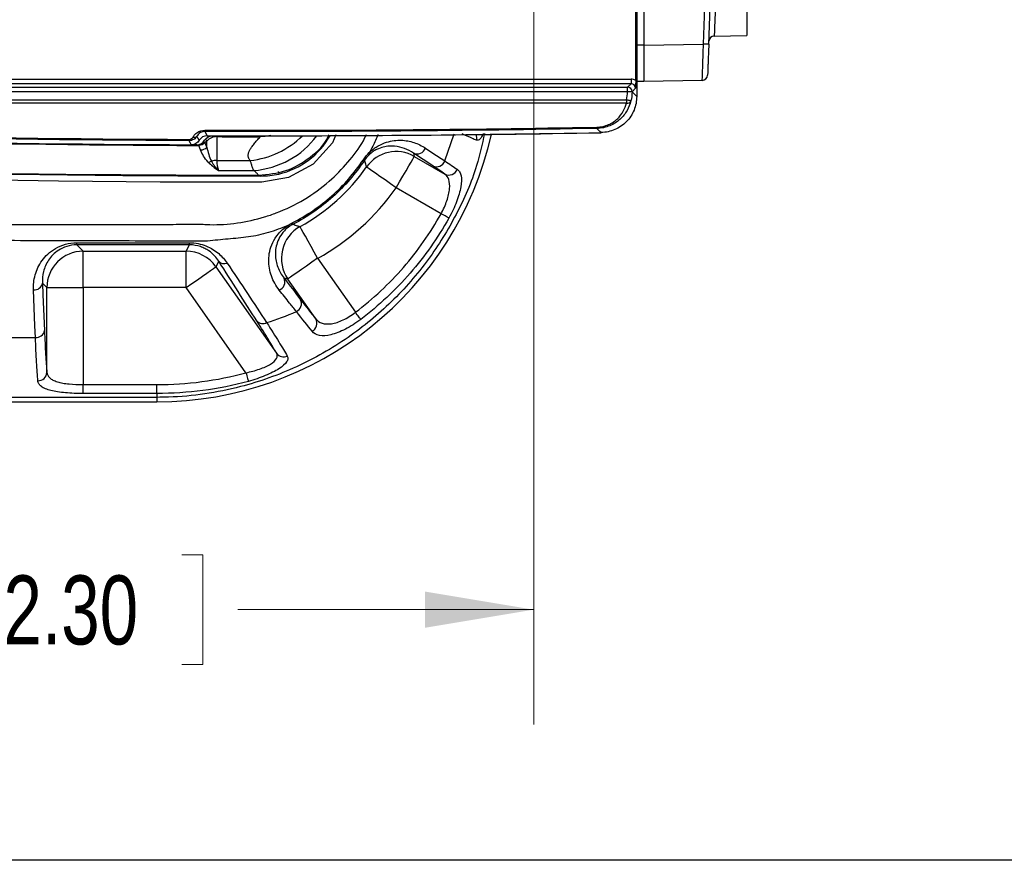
# Model space of a CAD drawing. Header units: millimetres. Extents: x 10 to 272, y 8 to 208.
# Tile 4 of 45: x 81 to 108, y 8 to 31. Entities that reach past the tile are written whole.
import ezdxf

# ---------------------------------------------------------------- set-up
doc = ezdxf.new("R2010")
doc.units = ezdxf.units.MM
doc.styles.add('SLDTEXTSTYLE0', font='TXT', dxfattribs={"width": 0.75})
doc.dimstyles.new('SLDDIMSTYLE2', dxfattribs={"dimtxt": 1.905, "dimasz": 3, "dimexe": 0, "dimexo": 0.0625, "dimgap": 0.47625, "dimtad": 0, "dimtih": 1, "dimtoh": 1, "dimdec": 1, "dimlfac": 2, "dimrnd": 1e-09, "dimzin": 12, "dimdsep": 46, "dimtxsty": 'SLDTEXTSTYLE0', "dimsah": 1, "dimcen": 0.09, "dimadec": 0, "dimazin": 3, "dimtfac": 1, "dimtdec": 1, "dimtofl": 0, "dimtmove": 0, "dimatfit": 3, "dimfxl": 1, "dimfrac": 2, "dimtolj": 1, "dimtzin": 12, "dimarcsym": 0})

# ---------------------------------------------------------------- blocks, each defined once
blk = doc.blocks.new('_D_11')
at = {"color": 7, "linetype": 'Continuous', "lineweight": 18}
for p, q in [((107.266, 42.575), (117.502, 42.575)), ((114.327, 33.944), (114.327, 42.575)), ((108.651, 33.944), (117.502, 33.944)), ((114.327, 31.126), (114.327, 33.944)), ((127.151, 32.638), (126.571, 32.638)), ((126.571, 32.638), (126.571, 29.614)), ((130.67, 32.638), (131.25, 32.638)), ((131.25, 32.638), (131.25, 29.614)), ((120.677, 31.126), (114.327, 31.126)), ((126.571, 29.614), (127.151, 29.614)), ((131.25, 29.614), (130.67, 29.614))]:
    blk.add_line(p, q, dxfattribs=at)
for points in [[(114.327, 42.575), (113.827, 39.575), (114.827, 39.575)], [(114.327, 33.944), (114.827, 36.944), (113.827, 36.944)]]:
    blk.add_solid(points, dxfattribs=at)
at = {"color": 7, "linetype": 'Continuous', "lineweight": 18, "char_height": 1.905, "attachment_point": 1, "style": 'SLDTEXTSTYLE0'}
for s, insert in [('17.3', (121.064, 32.07)), ('.68', (127.151, 32.07))]:
    blk.add_mtext(s, dxfattribs=dict(at, insert=insert))
blk = doc.blocks.new('_D_14')
at = {"color": 7, "linetype": 'Continuous', "lineweight": 18}
for p, q in [((65.955, 31.67), (65.955, 11.438)), ((95.226, 31.67), (95.226, 11.438)), ((80.585, 16.125), (80.004, 16.125)), ((80.004, 16.125), (80.004, 13.101)), ((85.511, 16.125), (86.092, 16.125)), ((86.092, 16.125), (86.092, 13.101)), ((65.955, 14.613), (74.111, 14.613)), ((95.226, 14.613), (87.059, 14.613)), ((80.004, 13.101), (80.585, 13.101)), ((86.092, 13.101), (85.511, 13.101))]:
    blk.add_line(p, q, dxfattribs=at)
for points in [[(65.955, 14.613), (68.955, 14.113), (68.955, 15.113)], [(95.226, 14.613), (92.226, 15.113), (92.226, 14.113)]]:
    blk.add_solid(points, dxfattribs=at)
at = {"color": 7, "linetype": 'Continuous', "lineweight": 18, "char_height": 1.905, "attachment_point": 1, "style": 'SLDTEXTSTYLE0'}
for s, insert in [('58.5', (74.497, 15.557)), ('2.30', (80.585, 15.557))]:
    blk.add_mtext(s, dxfattribs=dict(at, insert=insert))

msp = doc.modelspace()

# ---------------------------------------------------------------- linework, layer by layer
at = {"color": 7, "linetype": 'Continuous', "lineweight": 25}
for p, q in [((98.068, 56.365), (98.068, 28.786)), ((98.04, 29.226), (98.04, 55.925)), ((98.268, 54.95), (98.268, 30.2)), ((101.106, 33.362), (101.106, 30.466)), ((100.21, 30.45), (101.106, 30.466)), ((98.268, 30.2), (98.068, 30.2)), ((98.268, 30.2), (99.912, 30.229)), ((98.268, 30.2), (98.268, 30.2)), ((62.467, 29.261), (97.913, 29.261)), ((97.913, 29.136), (62.467, 29.136)), ((97.815, 29.038), (97.913, 29.136)), ((97.913, 29.261), (97.913, 29.136)), ((98.268, 29.2), (98.068, 29.2)), ((99.878, 29.228), (98.268, 29.2)), ((62.769, 29.038), (97.815, 29.038)), ((97.815, 28.913), (62.769, 28.913)), ((97.815, 28.913), (97.815, 29.038)), ((97.815, 28.911), (97.815, 28.913)), ((97.94, 28.913), (97.815, 28.913)), ((97.94, 28.911), (97.815, 28.911)), ((98.038, 29.011), (97.94, 28.913)), ((97.94, 28.913), (97.94, 28.911)), ((63.136, 28.69), (97.787, 28.69)), ((97.787, 28.601), (63.136, 28.601)), ((97.787, 28.69), (97.787, 28.601)), ((92.771, 27.001), (93.029, 27.751)), ((86.201, 27.553), (86.149, 27.501)), ((86.149, 27.501), (86.2, 27.377)), ((86.2, 27.377), (86.201, 27.553)), ((85.924, 27.451), (85.79, 27.451)), ((92.442, 26.863), (91.907, 27.218)), ((91.927, 27.127), (92.771, 26.64)), ((88.169, 26.707), (88.184, 26.641)), ((87.695, 26.62), (87.695, 26.586)), ((92.668, 25.545), (91.427, 26.262)), ((82.608, 24.744), (85.723, 24.744)), ((82.608, 24.685), (82.608, 24.744)), ((85.723, 24.685), (85.723, 24.744)), ((85.723, 24.685), (82.608, 24.685)), ((82.608, 24.685), (82.784, 24.509)), ((82.784, 24.509), (85.632, 24.509)), ((82.784, 23.51), (82.784, 24.509)), ((85.632, 24.509), (85.723, 24.685)), ((85.632, 23.51), (85.632, 24.509)), ((86.529, 24.233), (86.45, 24.083)), ((89.258, 24.314), (90.302, 22.823)), ((86.45, 24.083), (88.125, 21.691)), ((89.208, 22.642), (88.439, 23.741)), ((81.785, 23.51), (81.663, 23.632)), ((81.785, 21.166), (81.785, 23.51)), ((81.785, 23.51), (82.784, 23.51)), ((82.784, 23.51), (82.784, 20.826)), ((85.632, 23.51), (82.784, 23.51)), ((87.281, 21.155), (85.632, 23.51)), ((80.653, 22.128), (81.467, 22.128)), ((82.784, 20.581), (82.784, 20.826)), ((82.784, 20.826), (84.818, 20.826)), ((84.818, 20.581), (84.818, 20.826)), ((84.818, 20.475), (66.318, 20.475)), ((84.818, 20.581), (82.784, 20.581)), ((84.818, 20.581), (84.818, 20.475)), ((84.818, 20.475), (84.818, 20.352)), ((66.318, 20.352), (84.818, 20.352)), ((270.088, 7.692), (10.088, 7.692))]:
    msp.add_line(p, q, dxfattribs=at)
at = {"color": 7, "linetype": 'Continuous', "lineweight": 25, "flags": 128}
for points in [[(97.94, 28.911), (98.01, 28.843), (98.068, 28.786)], [(97.908, 28.658), (97.905, 28.659), (97.898, 28.661), (97.887, 28.663), (97.871, 28.667), (97.853, 28.672), (97.833, 28.678), (97.81, 28.683), (97.787, 28.69)], [(86.141, 27.814), (86.151, 27.798), (86.191, 27.728), (86.207, 27.699)], [(97.087, 27.786), (97.052, 27.82), (96.971, 27.9)], [(89.758, 27.726), (89.667, 27.506), (89.134, 26.916), (88.457, 26.543), (87.717, 26.414), (84.91, 26.415), (82.103, 26.443), (76.494, 26.538), (65.857, 26.888), (63.214, 27.013), (63.214, 27.013), (63.214, 27.013)], [(85.773, 27.451), (85.768, 27.46), (85.748, 27.495), (85.71, 27.561)], [(85.99, 27.575), (85.985, 27.584), (85.965, 27.619), (85.926, 27.687)], [(85.977, 27.459), (85.977, 27.447), (85.977, 27.437), (85.977, 27.43)], [(86.149, 27.501), (86.145, 27.506), (86.138, 27.513), (86.129, 27.522), (86.118, 27.533), (86.111, 27.54)], [(86.201, 27.553), (86.197, 27.558), (86.19, 27.565), (86.181, 27.574), (86.17, 27.584), (86.158, 27.596)], [(86.477, 27.673), (86.476, 27.435), (86.474, 27.018)], [(86.477, 27.673), (86.477, 27.68), (86.477, 27.691), (86.477, 27.699)], [(87.969, 27.712), (87.955, 27.706), (87.809, 27.678), (87.674, 27.671), (87.674, 27.671), (87.674, 27.671)], [(87.674, 27.671), (87.674, 27.679), (87.674, 27.689), (87.674, 27.697)], [(86.028, 27.306), (85.978, 27.427), (85.977, 27.43)], [(92.236, 27.355), (92.441, 27.219), (92.771, 27.001)], [(91.427, 26.262), (91.523, 26.427), (91.615, 26.586), (91.7, 26.733), (91.775, 26.863), (91.837, 26.971), (91.884, 27.053), (91.915, 27.105), (91.927, 27.127)], [(91.427, 26.262), (91.271, 26.371), (91.121, 26.477), (90.981, 26.574), (90.859, 26.661), (90.757, 26.732), (90.68, 26.786), (90.63, 26.821), (90.609, 26.836)], [(92.882, 25.426), (92.872, 25.432), (92.855, 25.441), (92.833, 25.453), (92.806, 25.468), (92.776, 25.485), (92.742, 25.504), (92.705, 25.524), (92.668, 25.545)], [(89.258, 24.314), (89.165, 24.481), (89.077, 24.642), (88.995, 24.791), (88.922, 24.922), (88.862, 25.031), (88.816, 25.114), (88.787, 25.167), (88.775, 25.189)], [(89.258, 24.314), (89.101, 24.204), (88.951, 24.099), (88.811, 24.001), (88.689, 23.915), (88.587, 23.844), (88.509, 23.79), (88.459, 23.755), (88.439, 23.741)], [(85.632, 23.51), (85.788, 23.619), (85.939, 23.724), (86.078, 23.822), (86.201, 23.908), (86.303, 23.979), (86.38, 24.034), (86.43, 24.068), (86.45, 24.083)], [(81.467, 22.128), (81.454, 22.452), (81.413, 23.441)], [(81.663, 23.632), (81.676, 23.308), (81.717, 22.319)], [(90.449, 22.629), (90.441, 22.64), (90.429, 22.655), (90.414, 22.675), (90.395, 22.699), (90.374, 22.727), (90.351, 22.757), (90.327, 22.79), (90.302, 22.823)], [(87.281, 21.155), (87.292, 21.113), (87.303, 21.072), (87.314, 21.034), (87.323, 20.999), (87.332, 20.969), (87.338, 20.945), (87.343, 20.928), (87.346, 20.917)]]:
    msp.add_lwpolyline(points, dxfattribs=at)
at = {"color": 7, "linetype": 'Continuous', "lineweight": 25}
for centre, radius, start, end in [((-224.704, 42.575), 324.85, 357.82185, 2.17815), ((-224.706, 42.575), 325, 357.82185, 2.17815), ((100.212, 30.3), 0.15, 90.6545, 177.8205), ((97.851, -24.91), 55.178, 87.7068, 87.8598), ((99.875, 29.378), 0.15, 271, 357.6717), ((97.815, 28.913), 0.125, 0.0208, 89.9792), ((97.813, 28.703), 0.105, 255.8352, 334.4449), ((87.668, 527.447), 500, 267.57994, 269.78285), ((87.843, 527.45), 500.024, 267.57684, 269.78615), ((84.818, 29.825), 9.474, 270, 347.2608), ((84.239, 27.853), 1.902, 358.851, 359.9533), ((87.668, 527.447), 499.75, 269.83248, 271.07994), ((87.818, 527.447), 499.75, 269.83246, 271.06269), ((93.401, 27.641), 0.253, 344.6901, 20.7551), ((97.281, 27.938), 0.313, 180.2855, 187.0001), ((84.228, 27.6), 1.482, 358.5255, 359.9405), ((85.855, 27.748), 0.0937, 246.9829, 319.6118), ((87.843, 527.45), 499.779, 269.84334, 269.9806), ((87.165, 29.369), 2.364, 275.5347, 315.0285), ((87.321, 29.116), 2.384, 274.3479, 323.5276), ((87.693, 28.775), 2.19, 282.9717, 330.6084), ((87.843, 527.45), 500.864, 267.18798, 269.98302), ((87.843, 527.45), 500.841, 267.19528, 269.97528), ((86.023, 27.564), 0.258, 271.23, 313.5616), ((91.428, 26.26), 1.001, 60.0731, 144.8712), ((90.618, 27.21), 0.0716, 328.02, 19.8434), ((92.006, 27.442), 0.245, 245.9704, 339.3588), ((86.221, 27.221), 0.252, 273.2944, 294.8635), ((86.473, 26.596), 0.421, 89.8017, 110.1186), ((87.843, 527.45), 500.434, 269.84322, 269.9484), ((90.577, 27.115), 0.0993, 235.7645, 254.6926), ((92.541, 27.087), 0.245, 245.9841, 339.5273), ((87.843, 527.45), 500.711, 269.84894, 269.96087), ((87.698, 28.751), 2.165, 269.9128, 282.9709), ((86.135, 29.975), 5.466, 298.883, 324.9443), ((92.882, 26.862), 0.248, 243.3994, 338.8548), ((86.135, 29.975), 6.466, 298.883, 324.9443), ((88.756, 25.392), 0.224, 206.7518, 218.3435), ((89.26, 24.313), 1.001, 118.9765, 214.9065), ((88.485, 25.264), 0.0666, 219.9955, 271.8789), ((82.785, 23.508), 1.001, 90.0817, 179.9183), ((85.631, 23.508), 1.001, 35.0383, 89.9617), ((86.679, 24.371), 0.204, 222.5716, 293.2628), ((88.109, 23.663), 0.245, 292.0579, 24.9378), ((81.434, 23.673), 0.233, 264.8763, 349.8068), ((88.571, 23.066), 0.242, 294.4778, 25.8119), ((87.745, 22.733), 0.221, 222.1613, 298.7563), ((88.996, 22.517), 0.246, 297.1901, 30.5259), ((81.488, 22.36), 0.233, 264.8763, 349.8068), ((88.32, 21.837), 0.243, 216.9661, 294.3341), ((81.539, 21.178), 0.246, 268.9454, 357.1401)]:
    msp.add_arc(centre, radius, start, end, dxfattribs=at)
for centre, major_axis, ratio, start_param, end_param in [((97.913, 29.011), (0.177, 0.177), 0.999695, 0.251846, 0.785246), ((97.913, 29.011), (0.0885, 0.0885), 0.999087, 5.497939, 7.068431), ((87.668, 518.785), (0, 491.191), 0.999848, 3.098743, 3.137606), ((87.668, 518.789), (0, 490.941), 0.999848, 3.138482, 3.16054)]:
    msp.add_ellipse(centre, major_axis=major_axis, ratio=ratio, start_param=start_param, end_param=end_param, dxfattribs=at)
for points, knots in [([(100.309, 33.348), (100.304, 33.174), (100.293, 32.823), (100.277, 32.313), (100.26, 31.825), (100.245, 31.387), (100.231, 31.019), (100.22, 30.734), (100.213, 30.546), (100.209, 30.448), (100.21, 30.463), (100.21, 30.468)], [0, 0, 0, 0, 0.1091404, 0.2209265, 0.3397003, 0.4619132, 0.5806284, 0.7027823, 0.8214965, 0.9436547, 1, 1, 1, 1]), ([(98.268, 30.2), (98.268, 30.177), (98.268, 30.132), (98.268, 30.064), (98.268, 29.997), (98.268, 29.932), (98.268, 29.869), (98.268, 29.807), (98.268, 29.748), (98.268, 29.692), (98.268, 29.638), (98.268, 29.586), (98.268, 29.538), (98.268, 29.477), (98.268, 29.408), (98.268, 29.336), (98.268, 29.278), (98.268, 29.234), (98.268, 29.206), (98.268, 29.202), (98.268, 29.2)], [0, 0, 0, 0, 0.0437718, 0.0871626, 0.1301725, 0.1728016, 0.2150499, 0.2569176, 0.2984047, 0.3395112, 0.3802374, 0.4205832, 0.4605488, 0.5001343, 0.5796419, 0.66067, 0.7432193, 0.8272904, 0.9128838, 1, 1, 1, 1]), ([(99.878, 29.228), (99.878, 29.228), (99.88, 29.255), (99.883, 29.355), (99.886, 29.43), (99.891, 29.568), (99.892, 29.62), (99.896, 29.728), (99.898, 29.786), (99.902, 29.907), (99.904, 29.97), (99.908, 30.098), (99.91, 30.163), (99.912, 30.229)], [0, 0, 0, 0, 0.25, 0.25, 0.5, 0.5, 0.625, 0.625, 0.75, 0.75, 0.875, 0.875, 1, 1, 1, 1]), ([(100.059, 30.223), (100.057, 30.167), (100.055, 30.112), (100.05, 30.003), (100.048, 29.949), (100.044, 29.846), (100.042, 29.797), (100.039, 29.705), (100.037, 29.661), (100.032, 29.543), (100.03, 29.48), (100.026, 29.395), (100.025, 29.372), (100.025, 29.372)], [0, 0, 0, 0, 0.125, 0.125, 0.25, 0.25, 0.375, 0.375, 0.5, 0.5, 0.75, 0.75, 1, 1, 1, 1]), ([(98.04, 29.226), (98.04, 29.183), (98.04, 29.142), (98.039, 29.071), (98.038, 29.041), (98.038, 29.011)], [0, 0, 0, 0, 0.5, 0.5, 1, 1, 1, 1]), ([(96.968, 27.937), (97.025, 27.938), (97.08, 27.944), (97.188, 27.968), (97.24, 27.985), (97.336, 28.026), (97.381, 28.05), (97.463, 28.104), (97.5, 28.134), (97.602, 28.229), (97.656, 28.299), (97.738, 28.446), (97.768, 28.523), (97.787, 28.601)], [0, 0, 0, 0, 0.125, 0.125, 0.25, 0.25, 0.375, 0.375, 0.5, 0.5, 0.75, 0.75, 1, 1, 1, 1]), ([(97.908, 28.658), (97.885, 28.566), (97.85, 28.476), (97.752, 28.306), (97.688, 28.225), (97.53, 28.082), (97.435, 28.019), (97.272, 27.952), (97.214, 27.934), (97.095, 27.908), (97.033, 27.901), (96.971, 27.9)], [0, 0, 0, 0, 0.25, 0.25, 0.5, 0.5, 0.75, 0.75, 0.875, 0.875, 1, 1, 1, 1]), ([(98.068, 28.786), (98.068, 28.72), (98.062, 28.656), (98.037, 28.53), (98.018, 28.467), (97.97, 28.347), (97.94, 28.291), (97.869, 28.183), (97.827, 28.132), (97.737, 28.04), (97.688, 27.998), (97.581, 27.925), (97.524, 27.893), (97.347, 27.817), (97.218, 27.788), (97.087, 27.786)], [0, 0, 0, 0, 0.125, 0.125, 0.25, 0.25, 0.375, 0.375, 0.5, 0.5, 0.625, 0.625, 0.75, 0.75, 1, 1, 1, 1]), ([(93.864, 27.758), (93.8, 27.462), (93.633, 26.687), (93.109, 25.511), (92.33, 24.236), (91.325, 23.087), (90.103, 22.076), (88.694, 21.278), (87.342, 20.794), (86.147, 20.555), (85.37, 20.481), (84.927, 20.477), (84.818, 20.475)], [0, 0, 0, 0, 0.072318, 0.188852, 0.305389, 0.428887, 0.552385, 0.683299, 0.814214, 0.894184, 0.974144, 1, 1, 1, 1]), ([(85.818, 27.661), (85.832, 27.686), (85.848, 27.709), (85.888, 27.753), (85.912, 27.774), (85.994, 27.827), (86.066, 27.851), (86.141, 27.851)], [0, 0, 0, 0, 0.25, 0.25, 0.5, 0.5, 1, 1, 1, 1]), ([(86.141, 27.814), (86.113, 27.814), (86.085, 27.809), (86.038, 27.793), (86.017, 27.782), (85.965, 27.745), (85.943, 27.717), (85.926, 27.687)], [0, 0, 0, 0, 0.25, 0.25, 0.5, 0.5, 1, 1, 1, 1]), ([(86.098, 25.253), (86.098, 25.253), (86.16, 25.249), (86.472, 25.232), (87.05, 25.274), (87.658, 25.408), (88.28, 25.618), (88.9, 25.92), (89.565, 26.399), (90.101, 26.958), (90.445, 27.398), (90.58, 27.675), (90.608, 27.733)], [0, 0, 0, 0, 0.000006, 0.034163, 0.174509, 0.315725, 0.379445, 0.536892, 0.694334, 0.829277, 0.964246, 1, 1, 1, 1]), ([(90.924, 27.735), (90.88, 27.624), (90.812, 27.451), (90.719, 27.291), (90.686, 27.234)], [0, 0, 0, 0, 0.644682, 1, 1, 1, 1]), ([(93.645, 27.575), (93.606, 27.59), (93.508, 27.63), (93.346, 27.707), (93.25, 27.753)], [0, 0, 0, 0, 0.404285, 1, 1, 1, 1]), ([(93.835, 27.758), (93.803, 27.696), (93.738, 27.571), (93.676, 27.573), (93.645, 27.575)], [0, 0, 0, 0, 0.496702, 1, 1, 1, 1]), ([(85.926, 27.687), (85.905, 27.651), (85.876, 27.619), (85.8, 27.574), (85.755, 27.561), (85.71, 27.561)], [0, 0, 0, 0, 0.5, 0.5, 1, 1, 1, 1]), ([(85.71, 27.598), (85.735, 27.598), (85.759, 27.606), (85.796, 27.63), (85.809, 27.645), (85.818, 27.661)], [0, 0, 0, 0, 0.5, 0.5, 1, 1, 1, 1]), ([(86.477, 27.673), (86.425, 27.673), (86.374, 27.662), (86.279, 27.62), (86.237, 27.59), (86.201, 27.553)], [0, 0, 0, 0, 0.5, 0.5, 1, 1, 1, 1]), ([(87.393, 27.016), (87.386, 27.024), (87.374, 27.041), (87.361, 27.066), (87.351, 27.093), (87.345, 27.121), (87.343, 27.15), (87.345, 27.18), (87.35, 27.211), (87.36, 27.243), (87.373, 27.277), (87.39, 27.311), (87.419, 27.361), (87.47, 27.431), (87.531, 27.505), (87.601, 27.587), (87.644, 27.636), (87.674, 27.671)], [0, 0, 0, 0, 0.037476, 0.076199, 0.116293, 0.157868, 0.201021, 0.245843, 0.292411, 0.340797, 0.391061, 0.443262, 0.497447, 0.61839, 0.769165, 0.838334, 1, 1, 1, 1]), ([(87.628, 26.609), (87.886, 26.633), (88.402, 26.681), (89.062, 27.082), (89.468, 27.456), (89.567, 27.708), (89.573, 27.724)], [0, 0, 0, 0, 0.327109, 0.65442, 0.977003, 1, 1, 1, 1]), ([(90.686, 27.234), (90.769, 27.315), (90.853, 27.374), (91.011, 27.464), (91.087, 27.496), (91.233, 27.542), (91.303, 27.556), (91.437, 27.574), (91.502, 27.576), (91.689, 27.57), (91.806, 27.547), (92.029, 27.473), (92.135, 27.422), (92.236, 27.355)], [0, 0, 0, 0, 0.125, 0.125, 0.25, 0.25, 0.375, 0.375, 0.5, 0.5, 0.75, 0.75, 1, 1, 1, 1]), ([(86.236, 26.969), (86.181, 27.024), (86.143, 27.081), (86.078, 27.193), (86.051, 27.25), (86.028, 27.306)], [0, 0, 0, 0, 0.5, 0.5, 1, 1, 1, 1]), ([(86.2, 27.377), (86.215, 27.313), (86.231, 27.249), (86.271, 27.12), (86.293, 27.056), (86.328, 26.992)], [0, 0, 0, 0, 0.5, 0.5, 1, 1, 1, 1]), ([(91.907, 27.218), (91.828, 27.272), (91.746, 27.314), (91.573, 27.379), (91.482, 27.4), (91.337, 27.414), (91.287, 27.415), (91.183, 27.408), (91.128, 27.4), (91.014, 27.372), (90.953, 27.351), (90.857, 27.303), (90.823, 27.284), (90.753, 27.236), (90.717, 27.208), (90.679, 27.172)], [0, 0, 0, 0, 0.25, 0.25, 0.5, 0.5, 0.625, 0.625, 0.75, 0.75, 0.875, 0.875, 0.9375, 0.9375, 1, 1, 1, 1]), ([(91.907, 27.218), (91.907, 27.215), (91.908, 27.212), (91.909, 27.21), (91.915, 27.182), (91.921, 27.155), (91.927, 27.127)], [0.001189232, 0.001189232, 0.001189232, 0.001189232, 0.001542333, 0.001542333, 0.001542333, 0.005114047, 0.005114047, 0.005114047, 0.005114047]), ([(87.501, 26.739), (87.497, 26.745), (87.487, 26.757), (87.476, 26.778), (87.465, 26.803), (87.455, 26.833), (87.446, 26.869), (87.436, 26.909), (87.423, 26.95), (87.41, 26.985), (87.398, 27.006), (87.393, 27.016)], [0, 0, 0, 0, 0.072171, 0.158186, 0.258153, 0.372136, 0.500183, 0.658712, 0.794783, 0.90849, 1, 1, 1, 1]), ([(88.556, 25.292), (88.952, 25.493), (89.317, 25.742), (89.982, 26.331), (90.273, 26.664), (90.521, 27.033)], [0, 0, 0, 0, 0.5, 0.5, 1, 1, 1, 1]), ([(90.551, 27.02), (90.302, 26.647), (90.01, 26.31), (89.344, 25.713), (88.978, 25.46), (88.58, 25.253)], [0, 0, 0, 0, 0.5, 0.5, 1, 1, 1, 1]), ([(90.609, 26.836), (90.601, 26.861), (90.594, 26.886), (90.586, 26.911), (90.574, 26.947), (90.563, 26.983), (90.551, 27.02)], [0.001932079, 0.001932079, 0.001932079, 0.001932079, 0.005503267, 0.005503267, 0.005503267, 0.010652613, 0.010652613, 0.010652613, 0.010652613]), ([(87.627, 26.609), (87.608, 26.632), (87.571, 26.676), (87.524, 26.719), (87.501, 26.739)], [0, 0, 0, 0, 0.522666, 1, 1, 1, 1]), ([(93.113, 26.772), (93.139, 26.754), (93.161, 26.73), (93.196, 26.67), (93.209, 26.634), (93.235, 26.511), (93.233, 26.406), (93.201, 26.224), (93.186, 26.158), (93.147, 26.021), (93.123, 25.95), (93.066, 25.803), (93.034, 25.727), (92.963, 25.576), (92.924, 25.501), (92.882, 25.426)], [0, 0, 0, 0, 0.125, 0.125, 0.25, 0.25, 0.5, 0.5, 0.625, 0.625, 0.75, 0.75, 0.875, 0.875, 1, 1, 1, 1]), ([(92.668, 25.545), (92.701, 25.605), (92.731, 25.665), (92.784, 25.785), (92.808, 25.846), (92.848, 25.963), (92.864, 26.02), (92.889, 26.131), (92.897, 26.184), (92.91, 26.331), (92.903, 26.417), (92.858, 26.554), (92.821, 26.606), (92.771, 26.64)], [0, 0, 0, 0, 0.125, 0.125, 0.25, 0.25, 0.375, 0.375, 0.5, 0.5, 0.75, 0.75, 1, 1, 1, 1]), ([(90.302, 22.823), (90.545, 23.007), (90.779, 23.204), (91.222, 23.62), (91.432, 23.837), (92.024, 24.519), (92.371, 25.012), (92.668, 25.545)], [0, 0, 0, 0, 0.25, 0.25, 0.5, 0.5, 1, 1, 1, 1]), ([(92.882, 25.426), (92.576, 24.878), (92.22, 24.372), (91.611, 23.671), (91.395, 23.448), (90.939, 23.021), (90.699, 22.818), (90.449, 22.629)], [0, 0, 0, 0, 0.5, 0.5, 0.75, 0.75, 1, 1, 1, 1]), ([(64.908, 25.209), (68.439, 25.227), (71.971, 25.236), (77.269, 25.246), (79.035, 25.248), (81.683, 25.25), (82.566, 25.251), (83.891, 25.252), (84.553, 25.252), (85.326, 25.252), (85.712, 25.253), (85.905, 25.253), (86.002, 25.253), (86.043, 25.253), (86.071, 25.253), (86.085, 25.252), (86.098, 25.253)], [0, 0, 0, 0, 0.5, 0.5, 0.75, 0.75, 0.875, 0.875, 0.9375, 0.96875, 0.984375, 0.992188, 0.996094, 0.998047, 0.998047, 1, 1, 1, 1]), ([(88.434, 25.222), (88.26, 25.145), (88.08, 25.079), (87.717, 24.971), (87.534, 24.929), (87.255, 24.891), (87.162, 24.879), (86.974, 24.863), (86.881, 24.855), (86.693, 24.839), (86.599, 24.829), (86.411, 24.809), (86.317, 24.798), (86.222, 24.789)], [0, 0, 0, 0, 0.25, 0.25, 0.5, 0.5, 0.625, 0.625, 0.75, 0.75, 0.875, 0.875, 1, 1, 1, 1]), ([(88.201, 23.436), (88.106, 23.556), (88.033, 23.687), (87.958, 23.895), (87.939, 23.967), (87.914, 24.114), (87.908, 24.191), (87.911, 24.346), (87.919, 24.425), (87.955, 24.585), (87.982, 24.667), (88.06, 24.831), (88.11, 24.912), (88.212, 25.034), (88.25, 25.074), (88.335, 25.15), (88.382, 25.187), (88.434, 25.222)], [0, 0, 0, 0, 0.25, 0.25, 0.375, 0.375, 0.5, 0.5, 0.625, 0.625, 0.75, 0.75, 0.875, 0.875, 0.9375, 0.9375, 1, 1, 1, 1]), ([(88.487, 25.198), (88.441, 25.167), (88.401, 25.133), (88.332, 25.066), (88.302, 25.031), (88.225, 24.928), (88.189, 24.862), (88.135, 24.729), (88.118, 24.664), (88.096, 24.538), (88.092, 24.476), (88.095, 24.294), (88.119, 24.179), (88.2, 23.962), (88.257, 23.86), (88.331, 23.766)], [0, 0, 0, 0, 0.0625, 0.0625, 0.125, 0.125, 0.25, 0.25, 0.375, 0.375, 0.5, 0.5, 0.75, 0.75, 1, 1, 1, 1]), ([(88.58, 25.253), (88.619, 25.24), (88.657, 25.227), (88.696, 25.215), (88.722, 25.206), (88.749, 25.197), (88.775, 25.189)], [0.000149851, 0.000149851, 0.000149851, 0.000149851, 0.005203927, 0.005203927, 0.005203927, 0.008672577, 0.008672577, 0.008672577, 0.008672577]), ([(86.222, 24.789), (86.195, 24.788), (86.167, 24.788), (86.111, 24.788), (86.083, 24.788), (86, 24.788), (85.833, 24.788), (85.444, 24.789), (84.666, 24.791), (83.109, 24.794), (81.775, 24.798), (79.107, 24.808), (77.328, 24.816), (73.771, 24.834), (71.992, 24.845), (69.324, 24.864), (68.434, 24.87), (67.1, 24.881), (66.433, 24.886), (65.655, 24.893), (65.322, 24.896), (65.099, 24.898), (64.988, 24.899), (64.877, 24.9)], [0, 0, 0, 0, 0.003906, 0.003906, 0.007813, 0.007813, 0.015625, 0.03125, 0.0625, 0.125, 0.25, 0.25, 0.5, 0.5, 0.75, 0.75, 0.875, 0.875, 0.9375, 0.96875, 0.984375, 0.984375, 1, 1, 1, 1]), ([(81.413, 23.441), (81.407, 23.58), (81.422, 23.718), (81.48, 23.923), (81.505, 23.991), (81.568, 24.124), (81.605, 24.189), (81.696, 24.314), (81.749, 24.375), (81.872, 24.489), (81.942, 24.542), (82.104, 24.635), (82.194, 24.674), (82.394, 24.729), (82.499, 24.744), (82.608, 24.744)], [0, 0, 0, 0, 0.25, 0.25, 0.375, 0.375, 0.5, 0.5, 0.625, 0.625, 0.75, 0.75, 0.875, 0.875, 1, 1, 1, 1]), ([(85.723, 24.744), (85.804, 24.744), (85.885, 24.735), (86.037, 24.704), (86.109, 24.681), (86.177, 24.654)], [0, 0, 0, 0, 0.5, 0.5, 1, 1, 1, 1]), ([(82.608, 24.685), (82.512, 24.685), (82.416, 24.669), (82.248, 24.617), (82.175, 24.581), (81.985, 24.46), (81.896, 24.363), (81.764, 24.163), (81.72, 24.057), (81.667, 23.845), (81.657, 23.739), (81.663, 23.632)], [0, 0, 0, 0, 0.125, 0.125, 0.25, 0.25, 0.5, 0.5, 0.75, 0.75, 1, 1, 1, 1]), ([(86.529, 24.233), (86.497, 24.285), (86.459, 24.334), (86.369, 24.431), (86.316, 24.478), (86.22, 24.544), (86.185, 24.564), (86.109, 24.603), (86.067, 24.621), (85.932, 24.666), (85.829, 24.685), (85.723, 24.685)], [0, 0, 0, 0, 0.25, 0.25, 0.5, 0.5, 0.625, 0.625, 0.75, 0.75, 1, 1, 1, 1]), ([(86.177, 24.654), (86.248, 24.626), (86.311, 24.593), (86.427, 24.522), (86.481, 24.483), (86.623, 24.362), (86.697, 24.276), (86.759, 24.184)], [0, 0, 0, 0, 0.25, 0.25, 0.5, 0.5, 1, 1, 1, 1]), ([(87.582, 22.585), (87.413, 22.851), (87.242, 23.12), (86.892, 23.667), (86.714, 23.946), (86.529, 24.233)], [0, 0, 0, 0, 0.5, 0.5, 1, 1, 1, 1]), ([(86.759, 24.184), (86.953, 23.898), (87.138, 23.62), (87.501, 23.073), (87.677, 22.805), (87.851, 22.54)], [0, 0, 0, 0, 0.5, 0.5, 1, 1, 1, 1]), ([(88.439, 23.741), (88.41, 23.747), (88.38, 23.754), (88.351, 23.761), (88.344, 23.763), (88.338, 23.765), (88.331, 23.766)], [0.001932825, 0.001932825, 0.001932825, 0.001932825, 0.005402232, 0.005402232, 0.005402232, 0.006168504, 0.006168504, 0.006168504, 0.006168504]), ([(88.672, 22.846), (88.61, 22.923), (88.548, 23.001), (88.485, 23.08), (88.391, 23.198), (88.297, 23.317), (88.201, 23.436)], [0, 0, 0, 0, 0.001000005, 0.001000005, 0.001000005, 0.002502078, 0.002502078, 0.002502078, 0.002502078]), ([(88.125, 21.691), (88.066, 21.796), (87.991, 21.924), (87.81, 22.222), (87.704, 22.392), (87.582, 22.585)], [0, 0, 0, 0, 0.5, 0.5, 1, 1, 1, 1]), ([(90.449, 22.629), (90.379, 22.576), (90.308, 22.527), (90.165, 22.436), (90.095, 22.395), (89.954, 22.322), (89.884, 22.29), (89.751, 22.238), (89.688, 22.218), (89.505, 22.174), (89.4, 22.169), (89.224, 22.202), (89.156, 22.241), (89.109, 22.299)], [0, 0, 0, 0, 0.125, 0.125, 0.25, 0.25, 0.375, 0.375, 0.5, 0.5, 0.75, 0.75, 1, 1, 1, 1]), ([(89.208, 22.642), (89.252, 22.587), (89.31, 22.547), (89.457, 22.5), (89.543, 22.494), (89.692, 22.516), (89.744, 22.529), (89.851, 22.563), (89.907, 22.586), (90.021, 22.64), (90.077, 22.671), (90.191, 22.741), (90.247, 22.78), (90.302, 22.823)], [0, 0, 0, 0, 0.25, 0.25, 0.5, 0.5, 0.625, 0.625, 0.75, 0.75, 0.875, 0.875, 1, 1, 1, 1]), ([(87.851, 22.54), (87.979, 22.342), (88.09, 22.164), (88.28, 21.855), (88.359, 21.724), (88.42, 21.615)], [0, 0, 0, 0, 0.5, 0.5, 1, 1, 1, 1]), ([(81.535, 20.932), (81.522, 21.074), (81.51, 21.247), (81.488, 21.646), (81.477, 21.873), (81.467, 22.128)], [0, 0, 0, 0, 0.5, 0.5, 1, 1, 1, 1]), ([(87.281, 21.155), (87.346, 21.168), (87.41, 21.182), (87.535, 21.215), (87.597, 21.234), (87.714, 21.275), (87.769, 21.296), (87.871, 21.342), (87.918, 21.367), (88.04, 21.441), (88.097, 21.494), (88.139, 21.571), (88.146, 21.596), (88.146, 21.645), (88.139, 21.668), (88.125, 21.691)], [0, 0, 0, 0, 0.125, 0.125, 0.25, 0.25, 0.375, 0.375, 0.5, 0.5, 0.75, 0.75, 0.875, 0.875, 1, 1, 1, 1]), ([(88.42, 21.615), (88.434, 21.591), (88.44, 21.566), (88.435, 21.512), (88.423, 21.483), (88.365, 21.393), (88.292, 21.328), (88.14, 21.231), (88.081, 21.199), (87.954, 21.135), (87.886, 21.105), (87.741, 21.045), (87.664, 21.017), (87.508, 20.964), (87.428, 20.94), (87.346, 20.917)], [0, 0, 0, 0, 0.125, 0.125, 0.25, 0.25, 0.5, 0.5, 0.625, 0.625, 0.75, 0.75, 0.875, 0.875, 1, 1, 1, 1]), ([(82.784, 20.581), (82.616, 20.581), (82.449, 20.587), (82.222, 20.607), (82.149, 20.615), (82.014, 20.636), (81.952, 20.648), (81.839, 20.677), (81.788, 20.693), (81.7, 20.73), (81.663, 20.751), (81.603, 20.796), (81.579, 20.821), (81.547, 20.874), (81.537, 20.902), (81.535, 20.932)], [0, 0, 0, 0, 0.25, 0.25, 0.375, 0.375, 0.5, 0.5, 0.625, 0.625, 0.75, 0.75, 0.875, 0.875, 1, 1, 1, 1]), ([(81.785, 21.166), (81.789, 21.108), (81.814, 21.057), (81.888, 20.99), (81.917, 20.971), (81.988, 20.935), (82.029, 20.919), (82.12, 20.891), (82.17, 20.879), (82.278, 20.859), (82.337, 20.851), (82.518, 20.832), (82.65, 20.826), (82.784, 20.826)], [0, 0, 0, 0, 0.25, 0.25, 0.375, 0.375, 0.5, 0.5, 0.625, 0.625, 0.75, 0.75, 1, 1, 1, 1]), ([(84.818, 20.826), (85.236, 20.826), (85.65, 20.854), (86.471, 20.963), (86.878, 21.044), (87.281, 21.155)], [0, 0, 0, 0, 0.5, 0.5, 1, 1, 1, 1]), ([(87.346, 20.917), (86.934, 20.804), (86.514, 20.72), (85.67, 20.609), (85.246, 20.581), (84.818, 20.581)], [0, 0, 0, 0, 0.5, 0.5, 1, 1, 1, 1])]:
    msp.add_open_spline(points, degree=3, knots=knots, dxfattribs=at)
for points in [[(97.787, 28.69), (97.806, 28.762), (97.815, 28.836), (97.815, 28.911)], [(97.94, 28.911), (97.94, 28.825), (97.93, 28.741), (97.908, 28.658)], [(85.71, 27.561), (79.343, 27.587), (72.98, 27.736), (66.625, 28.009)], [(96.971, 27.9), (93.362, 27.832), (89.751, 27.803), (86.141, 27.814)], [(85.99, 27.575), (85.946, 27.499), (85.862, 27.45), (85.773, 27.451)], [(85.924, 27.451), (86.012, 27.45), (86.096, 27.499), (86.14, 27.575)], [(86.149, 27.501), (86.103, 27.456), (86.041, 27.431), (85.977, 27.43)], [(86.207, 27.699), (86.119, 27.7), (86.035, 27.651), (85.99, 27.575)], [(86.14, 27.575), (86.185, 27.651), (86.269, 27.7), (86.357, 27.699)], [(90.521, 27.033), (90.571, 27.107), (90.627, 27.175), (90.686, 27.234)], [(86.236, 26.969), (86.313, 26.892), (86.411, 26.816), (86.523, 26.741)], [(86.328, 26.992), (86.375, 26.902), (86.442, 26.818), (86.523, 26.741)], [(86.474, 27.018), (86.474, 26.911), (86.49, 26.818), (86.523, 26.741)], [(90.679, 27.172), (90.634, 27.13), (90.589, 27.077), (90.551, 27.02)], [(92.771, 27.001), (92.902, 26.916), (93.016, 26.839), (93.113, 26.772)], [(92.771, 26.64), (92.677, 26.705), (92.568, 26.78), (92.442, 26.863)], [(88.434, 25.222), (88.473, 25.247), (88.514, 25.27), (88.556, 25.292)], [(88.58, 25.253), (88.547, 25.236), (88.516, 25.218), (88.487, 25.198)], [(88.331, 23.766), (88.486, 23.565), (88.638, 23.368), (88.79, 23.172)], [(88.79, 23.172), (88.949, 22.965), (89.089, 22.789), (89.208, 22.642)], [(87.851, 22.54), (88.129, 22.626), (88.405, 22.729), (88.672, 22.846)], [(89.109, 22.299), (88.984, 22.45), (88.838, 22.633), (88.672, 22.846)], [(81.717, 22.319), (81.727, 22.072), (81.748, 21.634), (81.772, 21.303), (81.785, 21.166)]]:
    msp.add_open_spline(points, degree=3, dxfattribs=at)

# ---------------------------------------------------------------- dimensions: what is measured, and where the dimension line sits
at = {"color": 7, "linetype": 'Continuous', "lineweight": 18}
dim = msp.add_linear_dim(base=(114.327, 42.575), p1=(107.381, 33.944), p2=(105.996, 42.575), angle=90, dimstyle='SLDDIMSTYLE2', dxfattribs=at)
dim.commit()
dim.dimension.update_dxf_attribs({"geometry": '_D_11', "text_midpoint": (114.327, 31.126), "dimtype": 160})
dim = msp.add_linear_dim(base=(95.226, 14.613), p1=(65.955, 32.94), p2=(95.226, 32.94), dimstyle='SLDDIMSTYLE2', dxfattribs=at)
dim.commit()
dim.dimension.update_dxf_attribs({"geometry": '_D_14', "text_midpoint": (80.585, 14.613), "dimtype": 160})

doc.saveas('drawing.dxf')
